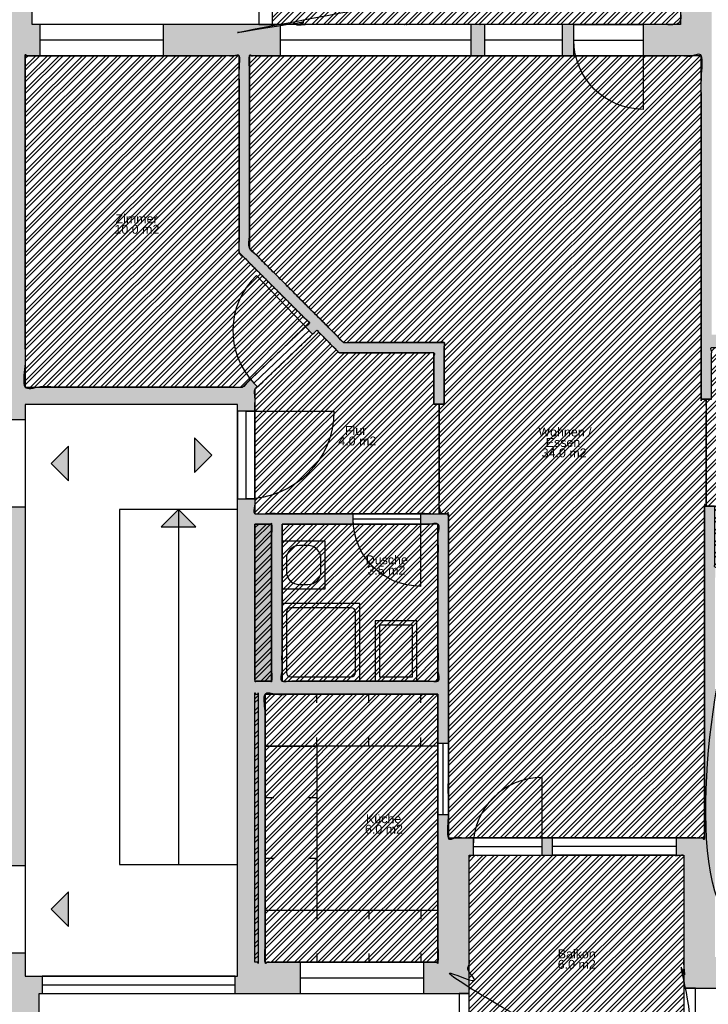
# Model space of a CAD drawing. Header units: metres. Extents: x 1.9 to 51.7, y 54 to 87.4.
# Tile 5 of 10: x 16.4 to 24.4, y 66.1 to 77.5. Entities that reach past the tile are written whole.
import ezdxf

# ---------------------------------------------------------------- set-up
doc = ezdxf.new("R2010")
doc.units = ezdxf.units.M
doc.layers.get('0').update_dxf_attribs({"true_color": 0x000000})
for name, color, linetype, true_color in [('Fenster', 7, 'Continuous', 0x000000), ('GelÃ¤nder', 7, 'Continuous', 0x000000), ('KÃ¼chenelemente_ SanitÃ¤robjekte', 7, 'Continuous', 0x000000), ('Raumpolygone', 7, 'Continuous', 0x000000), ('Raumstempel', 7, 'Continuous', 0x000000), ('SchÃ¤chte', 7, 'Continuous', 0x000000), ('SIA416-ANF', 7, 'Continuous', 0x000000), ('SIA416-FF', 7, 'Continuous', 0x000000), ('SIA416-HNF', 7, 'Continuous', 0x000000), ('Treppen_Aufzug', 7, 'Continuous', 0x000000), ('TÃ¼ren', 7, 'Continuous', 0x000000), ('WÃ¤nde', 7, 'Continuous', 0x000000)]:
    doc.layers.add(name, color=color, linetype=linetype, true_color=true_color)
doc.styles.add('Arial Regular', font='txt')

# ---------------------------------------------------------------- blocks, each defined once
blk = doc.blocks.new('Block 04')
at = {"layer": 'KÃ¼chenelemente_ SanitÃ¤robjekte'}
blk.add_lwpolyline([(-0.275, 0), (0.275, 0), (0.275, 0.5), (-0.275, 0.5)], close=True, dxfattribs=at)
for points in [[(0.075, 0.45), (-0.075, 0.45)], [(-0.225, 0.3), (-0.225, 0.2)], [(0.225, 0.2), (0.225, 0.3)], [(-0.075, 0.05), (0.075, 0.05)]]:
    blk.add_lwpolyline(points, dxfattribs=at)
for centre, start, end in [((-0.075, 0.3), 90, 180), ((0.075, 0.3), 0, 90), ((-0.075, 0.2), 180, 270), ((0.075, 0.2), 270, 360)]:
    blk.add_arc(centre, 0.15, start, end, dxfattribs=at)
blk = doc.blocks.new('Block 03')
at = {"layer": 'KÃ¼chenelemente_ SanitÃ¤robjekte'}
blk.add_line((-0.24, 0), (0.24, 0), dxfattribs=at)
blk.add_lwpolyline([(0.24, 0), (0.24, 0.7), (-0.24, 0.7), (-0.24, 0)], dxfattribs=at)
blk.add_lwpolyline([(0.19, 0.05), (0.19, 0.65), (-0.19, 0.65), (-0.19, 0.05)], close=True, dxfattribs=at)
blk = doc.blocks.new('Block 02')
at = {"layer": 'KÃ¼chenelemente_ SanitÃ¤robjekte'}
blk.add_lwpolyline([(0, 0), (0.9, 0), (0.9, 0.9), (0, 0.9)], close=True, dxfattribs=at)
for points in [[(0.05, 0.8), (0.05, 0.1)], [(0.8, 0.85), (0.1, 0.85)], [(0.85, 0.1), (0.85, 0.8)], [(0.1, 0.05), (0.8, 0.05)]]:
    blk.add_lwpolyline(points, dxfattribs=at)
for centre, start, end in [((0.1, 0.8), 90, 180), ((0.8, 0.8), 0, 90), ((0.1, 0.1), 180, 270), ((0.8, 0.1), 270, 0)]:
    blk.add_arc(centre, 0.05, start, end, dxfattribs=at)

msp = doc.modelspace()

# ---------------------------------------------------------------- hatches: boundary and pattern name
for points in [[(18.647, 72.479), (18.447, 72.679), (18.447, 72.279)], [(16.792, 72.382), (16.992, 72.182), (16.992, 72.582)], [(16.792, 67.227), (16.992, 67.027), (16.992, 67.427)]]:
    msp.add_hatch(color=256).paths.add_polyline_path(points, flags=0)
at = {"layer": 'SchÃ¤chte', "true_color": 0x9f9f9f}
for points in [[(19.147, 71.681), (19.147, 69.864), (19.34, 69.864), (19.34, 71.681)], [(19.147, 66.614), (19.184, 66.614), (19.184, 69.714), (19.147, 69.714)]]:
    msp.add_hatch(color=253, dxfattribs=at).paths.add_polyline_path(points, flags=0)
at = {"layer": 'SIA416-ANF'}
h = msp.add_hatch(dxfattribs=at)
h.set_pattern_fill('ANSI32', color=256, scale=0.01, style=0, pattern_type=2)
h.paths.add_polyline_path([(21.801, 77.457), (22.701, 77.457), (24.063, 77.457), (24.063, 78.306), (24.063, 80.115), (19.348, 80.115), (19.348, 77.457), (19.437, 77.457), (21.647, 77.457)], flags=0)
h = msp.add_hatch(dxfattribs=at)
h.set_pattern_fill('ANSI32', color=256, scale=0.01, style=0, pattern_type=2)
h.paths.add_polyline_path([(22.584, 67.851), (21.622, 67.851), (21.622, 66.254), (21.622, 65.351), (24.102, 65.351), (24.102, 66.313), (24.102, 67.851), (24.014, 67.851)], flags=0)
at = {"layer": 'SIA416-FF'}
h = msp.add_hatch(dxfattribs=at)
h.set_pattern_fill('ANSI32', color=256, scale=0.01, style=0, pattern_type=2)
h.paths.add_polyline_path([(19.147, 71.681), (19.147, 69.864), (19.34, 69.864), (19.34, 71.681)], flags=0)
h = msp.add_hatch(dxfattribs=at)
h.set_pattern_fill('ANSI32', color=256, scale=0.01, style=0, pattern_type=2)
h.paths.add_polyline_path([(19.147, 66.614), (19.184, 66.614), (19.184, 69.714), (19.147, 69.714)], flags=0)
at = {"layer": 'SIA416-HNF'}
h = msp.add_hatch(dxfattribs=at)
h.set_pattern_fill('ANSI32', color=256, scale=0.01, style=0, pattern_type=2)
h.paths.add_polyline_path([(16.661, 77.097), (16.492, 77.097), (16.492, 73.265), (19.002, 73.265), (19.777, 74.007), (18.963, 74.822), (18.963, 77.097), (18.091, 77.097)], flags=0)
h = msp.add_hatch(dxfattribs=at)
h.set_pattern_fill('ANSI32', color=256, scale=0.01, style=0, pattern_type=2)
h.paths.add_polyline_path([(19.437, 77.097), (19.083, 77.097), (19.083, 74.872), (20.171, 73.781), (21.335, 73.781), (21.335, 73.067), (21.275, 73.067), (21.275, 71.801), (21.382, 71.801), (21.382, 68.051), (22.584, 68.051), (24.014, 68.051), (24.342, 68.051), (24.342, 71.889), (24.363, 71.889), (24.363, 73.125), (24.303, 73.125), (24.303, 77.097), (22.701, 77.097), (21.801, 77.097), (21.647, 77.097)], flags=0)
h = msp.add_hatch(dxfattribs=at)
h.set_pattern_fill('ANSI32', color=256, scale=0.01, style=0, pattern_type=2)
h.paths.add_polyline_path([(21.275, 73.067), (21.215, 73.067), (21.215, 73.661), (20.122, 73.661), (19.862, 73.922), (19.147, 73.238), (19.147, 71.801), (21.275, 71.801)], flags=0)
h = msp.add_hatch(dxfattribs=at)
h.set_pattern_fill('ANSI32', color=256, scale=0.01, style=0, pattern_type=2)
h.paths.add_polyline_path([(24.363, 71.889), (24.462, 71.889), (24.462, 71.182), (25.389, 71.182), (25.389, 71.931), (25.737, 72.271), (27.054, 72.271), (27.054, 73.159), (25.841, 73.159), (25.841, 73.722), (24.423, 73.722), (24.423, 73.125), (24.363, 73.125)], flags=0)
h = msp.add_hatch(dxfattribs=at)
h.set_pattern_fill('ANSI32', color=256, scale=0.01, style=0, pattern_type=2)
h.paths.add_polyline_path([(19.46, 71.681), (19.46, 69.864), (21.262, 69.864), (21.262, 71.681)], flags=0)
h = msp.add_hatch(dxfattribs=at)
h.set_pattern_fill('ANSI32', color=256, scale=0.01, style=0, pattern_type=2)
h.paths.add_polyline_path([(21.262, 69.714), (19.264, 69.714), (19.264, 66.614), (19.669, 66.614), (21.099, 66.614), (21.262, 66.614)], flags=0)
at = {"layer": 'Treppen_Aufzug'}
msp.add_hatch(color=256, dxfattribs=at).paths.add_polyline_path([(18.264, 71.848), (18.064, 71.648), (18.464, 71.648)], flags=0)
at = {"layer": 'WÃ¤nde'}
for points in [[(16.292, 72.889), (16.292, 73.583), (13.732, 73.583), (13.732, 74.284), (13.882, 74.284), (13.882, 73.733), (16.292, 73.733), (16.292, 77.097), (16.211, 77.097), (16.211, 78.294), (15.532, 78.294), (15.532, 78.654), (16.571, 78.654), (16.571, 77.457), (16.661, 77.457), (16.661, 77.097), (16.492, 77.097), (16.492, 73.265), (19.002, 73.265), (19.095, 73.354), (19.178, 73.268), (19.147, 73.238), (19.147, 72.986), (18.947, 72.986), (18.947, 73.065), (16.492, 73.065), (16.492, 72.889)], [(25.214, 78.306), (24.063, 78.306), (24.063, 77.457), (23.633, 77.457), (23.633, 77.097), (24.303, 77.097), (24.303, 73.125), (24.423, 73.125), (24.423, 73.722), (25.841, 73.722), (25.841, 73.159), (26.086, 73.159), (26.086, 73.279), (25.961, 73.279), (25.961, 73.872), (24.423, 73.872), (24.423, 77.946), (25.214, 77.946)], [(19.731, 73.963), (19.777, 74.007), (18.963, 74.822), (18.963, 77.097), (18.091, 77.097), (18.091, 77.457), (19.437, 77.457), (19.437, 77.097), (19.083, 77.097), (19.083, 74.872), (20.171, 73.781), (21.335, 73.781), (21.335, 73.067), (21.215, 73.067), (21.215, 73.661), (20.122, 73.661), (19.862, 73.922), (19.813, 73.876)], [(21.647, 77.457), (21.647, 77.097), (21.801, 77.097), (21.801, 77.457)], [(22.701, 77.457), (22.701, 77.097), (22.833, 77.097), (22.833, 77.457)], [(24.342, 68.051), (24.014, 68.051), (24.014, 67.851), (24.102, 67.851), (24.102, 66.313), (25.126, 66.313), (25.126, 66.673), (24.462, 66.673), (24.462, 67.951), (24.462, 71.062), (24.467, 71.062), (24.467, 71.182), (24.462, 71.182), (24.462, 71.889), (24.342, 71.889)], [(21.262, 68.322), (21.262, 66.614), (21.099, 66.614), (21.099, 66.254), (21.622, 66.254), (21.622, 67.851), (21.667, 67.851), (21.667, 68.051), (21.382, 68.051), (21.382, 68.322)], [(22.584, 67.851), (22.584, 68.051), (22.467, 68.051), (22.467, 67.851)], [(16.652, 63.804), (16.292, 63.804), (16.292, 65.881), (15.356, 65.881), (15.356, 66.001), (16.292, 66.001), (16.292, 66.72), (16.492, 66.72), (16.492, 66.454), (16.689, 66.454), (16.689, 66.254), (16.652, 66.254)]]:
    msp.add_hatch(color=256, dxfattribs=at).paths.add_polyline_path(points, flags=0)
h = msp.add_hatch(color=256, dxfattribs=at)
h.paths.add_polyline_path([(19.147, 71.972), (19.147, 71.801), (20.281, 71.801), (20.281, 71.681), (19.46, 71.681), (19.46, 69.864), (21.262, 69.864), (21.262, 71.681), (21.061, 71.681), (21.061, 71.801), (21.382, 71.801), (21.382, 69.142), (21.262, 69.142), (21.262, 69.714), (19.264, 69.714), (19.264, 66.614), (19.669, 66.614), (19.669, 66.254), (18.919, 66.254), (18.919, 66.454), (18.947, 66.454), (18.947, 71.972)], flags=0)
h.paths.add_polyline_path([(19.147, 71.681), (19.147, 69.864), (19.34, 69.864), (19.34, 71.681)], flags=0)
h.paths.add_polyline_path([(19.147, 66.614), (19.184, 66.614), (19.184, 69.714), (19.147, 69.714)], flags=0)
h = msp.add_hatch(color=256, dxfattribs=at)
h.paths.add_polyline_path([(8.044, 69.884), (12.526, 69.884), (12.526, 71.845), (12.646, 71.845), (12.646, 71.764), (12.908, 71.764), (12.908, 71.644), (12.646, 71.644), (12.646, 70.019), (13.673, 70.019), (13.673, 71.644), (13.588, 71.644), (13.588, 71.764), (13.879, 71.764), (13.879, 71.644), (13.793, 71.644), (13.793, 70.019), (16.292, 70.019), (16.292, 71.644), (14.659, 71.644), (14.659, 71.764), (16.292, 71.764), (16.292, 71.875), (16.492, 71.875), (16.492, 67.734), (16.292, 67.734), (16.292, 67.783), (15.229, 67.783), (15.229, 67.903), (16.292, 67.903), (16.292, 69.584), (13.501, 69.584), (13.501, 68.645), (13.401, 68.645), (13.401, 69.584), (12.646, 69.584), (12.646, 67.903), (14.449, 67.903), (14.449, 67.783), (12.646, 67.783), (12.646, 67.696), (12.526, 67.696), (12.526, 69.684), (8.044, 69.684), (8.044, 69.344), (7.684, 69.344), (7.684, 70.706), (8.044, 70.706)], flags=0)
h.paths.add_polyline_path([(12.847, 69.899), (12.847, 69.704), (16.292, 69.704), (16.292, 69.899)], flags=0)

# ---------------------------------------------------------------- linework, layer by layer
for points in [[(18.647, 72.479), (18.447, 72.679), (18.447, 72.279)], [(16.792, 72.382), (16.992, 72.182), (16.992, 72.582)], [(16.792, 67.227), (16.992, 67.027), (16.992, 67.427)]]:
    msp.add_lwpolyline(points, close=True)
at = {"layer": 'Fenster'}
for p, q in [((18.091, 77.277), (16.661, 77.277)), ((21.647, 77.277), (19.437, 77.277)), ((22.701, 77.277), (21.801, 77.277)), ((24.014, 67.951), (22.584, 67.951)), ((19.669, 66.434), (21.099, 66.434)), ((16.689, 66.354), (18.919, 66.354))]:
    msp.add_line(p, q, dxfattribs=at)
for points in [[(18.091, 77.097), (18.091, 77.457), (16.661, 77.457), (16.661, 77.097)], [(21.647, 77.097), (21.647, 77.457), (19.437, 77.457), (19.437, 77.097)], [(22.701, 77.097), (22.701, 77.457), (21.801, 77.457), (21.801, 77.097)], [(24.014, 68.051), (24.014, 67.851), (22.584, 67.851), (22.584, 68.051)], [(19.669, 66.614), (19.669, 66.254), (21.099, 66.254), (21.099, 66.614)], [(16.689, 66.454), (16.689, 66.254), (18.919, 66.254), (18.919, 66.454)]]:
    msp.add_lwpolyline(points, close=True, dxfattribs=at)
at = {"layer": 'GelÃ¤nder'}
for p, q in [((19.19, 77.457), (19.348, 77.457)), ((24.239, 66.313), (24.102, 66.313))]:
    msp.add_line(p, q, dxfattribs=at)
for points in [[(19.348, 77.457), (19.348, 80.115), (24.063, 80.115), (24.063, 78.306), (24.153, 78.306), (24.153, 80.273), (19.19, 80.273), (19.19, 77.457)], [(24.102, 66.313), (24.102, 65.351), (21.622, 65.351), (21.622, 66.254), (21.505, 66.254), (21.505, 65.219), (24.239, 65.219), (24.239, 66.313)]]:
    msp.add_lwpolyline(points, dxfattribs=at)
at = {"layer": 'KÃ¼chenelemente_ SanitÃ¤robjekte'}
for p, q in [((19.864, 69.614), (19.864, 69.714)), ((20.464, 69.614), (20.464, 69.714)), ((21.064, 69.614), (21.064, 69.714)), ((19.864, 69.114), (19.864, 69.214)), ((20.464, 69.114), (20.464, 69.214)), ((21.064, 69.114), (21.064, 69.214)), ((19.364, 68.514), (19.264, 68.514)), ((19.864, 68.514), (19.764, 68.514)), ((19.364, 67.814), (19.264, 67.814)), ((19.864, 67.814), (19.764, 67.814)), ((19.864, 67.214), (19.864, 67.114)), ((20.464, 67.214), (20.464, 67.114)), ((21.064, 67.214), (21.064, 67.114)), ((19.864, 66.714), (19.864, 66.614)), ((20.464, 66.714), (20.464, 66.614)), ((21.064, 66.714), (21.064, 66.614))]:
    msp.add_line(p, q, dxfattribs=at)
for points in [[(19.264, 69.714), (21.262, 69.714), (21.262, 69.114), (19.264, 69.114)], [(19.864, 69.114), (19.864, 67.214), (19.264, 67.214), (19.264, 69.114)], [(19.264, 67.214), (19.264, 66.614), (21.262, 66.614), (21.262, 67.214)]]:
    msp.add_lwpolyline(points, close=True, dxfattribs=at)
at = {"layer": 'Raumpolygone'}
for points, knots in [([(21.801, 77.457), (22.251, 77.457), (22.701, 77.457), (23.382, 77.457), (24.063, 77.457), (24.063, 77.882), (24.063, 78.306), (24.063, 79.211), (24.063, 80.115), (21.706, 80.115), (19.348, 80.115), (19.348, 78.786), (19.348, 77.457), (19.393, 77.457), (19.437, 77.457), (20.542, 77.457), (21.647, 77.457), (21.724, 77.457), (21.801, 77.457)], [-126.000001, -126.000001, -126.000001, -36, -36, 100.264637, 100.264637, 185.181355, 185.181355, 186.181355, 186.181355, 187.131445, 187.131445, 188.131445, 188.131445, 197.020424, 197.020424, 418.020425, 418.020425, 433.379389, 433.379389, 433.379389]), ([(16.661, 77.097), (16.576, 77.097), (16.492, 77.097), (16.492, 75.181), (16.492, 73.265), (17.747, 73.265), (19.002, 73.265), (19.389, 73.636), (19.777, 74.007), (19.37, 74.414), (18.963, 74.822), (18.963, 75.96), (18.963, 77.097), (18.527, 77.097), (18.091, 77.097), (17.376, 77.097), (16.661, 77.097)], [680.135442, 680.135442, 680.135442, 697.097669, 697.097669, 1080.266116, 1080.266116, 1331.256166, 1331.256166, 1438.522668, 1438.522668, 1553.705932, 1553.705932, 1781.201172, 1781.201172, 1868.391608, 1868.391608, 2011.391609, 2011.391609, 2011.391609]), ([(19.437, 77.097), (19.26, 77.097), (19.083, 77.097), (19.083, 75.984), (19.083, 74.872), (19.627, 74.327), (20.171, 73.781), (20.753, 73.781), (21.335, 73.781), (21.335, 73.424), (21.335, 73.067), (21.305, 73.067), (21.275, 73.067), (21.275, 72.434), (21.275, 71.801), (21.329, 71.801), (21.382, 71.801), (21.382, 69.926), (21.382, 68.051), (21.983, 68.051), (22.584, 68.051), (23.299, 68.051), (24.014, 68.051), (24.178, 68.051), (24.342, 68.051), (24.342, 69.97), (24.342, 71.889), (24.352, 71.889), (24.363, 71.889), (24.363, 72.507), (24.363, 73.125), (24.333, 73.125), (24.303, 73.125), (24.303, 75.111), (24.303, 77.097), (23.502, 77.097), (22.701, 77.097), (22.251, 77.097), (21.801, 77.097), (21.724, 77.097), (21.647, 77.097), (20.542, 77.097), (19.437, 77.097)], [2178.160541, 2178.160541, 2178.160541, 2213.557058, 2213.557058, 2436.08932, 2436.08932, 2590.14631, 2590.14631, 2706.527623, 2706.527623, 2777.976893, 2777.976893, 2783.976893, 2783.976893, 2910.582766, 2910.582766, 2921.321829, 2921.321829, 3296.255449, 3296.255449, 3416.399949, 3416.399949, 3559.39995, 3559.39995, 3592.165208, 3592.165208, 3975.894557, 3975.894557, 3978.07723, 3978.07723, 4101.691867, 4101.691867, 4107.691867, 4107.691867, 4504.920858, 4504.920858, 4665.185496, 4665.185496, 4755.185496, 4755.185496, 4770.54446, 4770.54446, 4991.544462, 4991.544462, 4991.544462]), ([(21.275, 73.067), (21.245, 73.067), (21.215, 73.067), (21.215, 73.364), (21.215, 73.661), (20.668, 73.661), (20.122, 73.661), (19.992, 73.792), (19.862, 73.922), (19.504, 73.58), (19.147, 73.238), (19.147, 72.519), (19.147, 71.801), (20.211, 71.801), (21.275, 71.801), (21.275, 72.434), (21.275, 73.067)], [2783.976893, 2783.976893, 2783.976893, 2789.976893, 2789.976893, 2849.42557, 2849.42557, 2958.784441, 2958.784441, 2995.596592, 2995.596592, 3094.509958, 3094.509958, 3238.257886, 3238.257886, 3451.094281, 3451.094281, 3577.700153, 3577.700153, 3577.700153]), ([(24.363, 71.889), (24.412, 71.889), (24.462, 71.889), (24.462, 71.535), (24.462, 71.182), (24.925, 71.182), (25.389, 71.182), (25.389, 71.557), (25.389, 71.931), (25.563, 72.101), (25.737, 72.271), (26.395, 72.271), (27.054, 72.271), (27.054, 72.715), (27.054, 73.159), (26.447, 73.159), (25.841, 73.159), (25.841, 73.441), (25.841, 73.722), (25.132, 73.722), (24.423, 73.722), (24.423, 73.424), (24.423, 73.125), (24.393, 73.125), (24.363, 73.125), (24.363, 72.507), (24.363, 71.889)], [385.912022, 385.912022, 385.912022, 395.729348, 395.729348, 466.371617, 466.371617, 559.102052, 559.102052, 634.01243, 634.01243, 682.588654, 682.588654, 814.328614, 814.328614, 903.180266, 903.180266, 1024.469121, 1024.469121, 1080.790506, 1080.790506, 1222.55353, 1222.55353, 1282.307947, 1282.307947, 1288.307947, 1288.307947, 1411.922584, 1411.922584, 1411.922584]), ([(19.46, 71.681), (19.46, 70.772), (19.46, 69.864), (20.361, 69.864), (21.262, 69.864), (21.262, 70.772), (21.262, 71.681), (20.361, 71.681), (19.46, 71.681)], [0, 0, 0, 181.686297, 181.686297, 361.897643, 361.897643, 543.58394, 543.58394, 723.795286, 723.795286, 723.795286]), ([(27.256, 66.673), (27.833, 66.673), (28.41, 66.673), (28.41, 68.434), (28.41, 70.196), (26.9, 70.196), (25.389, 70.196), (25.389, 70.629), (25.389, 71.062), (24.925, 71.062), (24.462, 71.062), (24.462, 69.507), (24.462, 67.951), (24.462, 67.312), (24.462, 66.673), (24.794, 66.673), (25.126, 66.673), (26.191, 66.673), (27.256, 66.673)], [-5.292297, -5.292297, -5.292297, -5, -5, -4, -4, -3, -3, -2, -2, -1, -1, 0, 0, 1, 1, 1.168306, 1.168306, 214.168307, 214.168307, 214.168307]), ([(21.262, 69.714), (20.263, 69.714), (19.264, 69.714), (19.264, 68.164), (19.264, 66.614), (19.466, 66.614), (19.669, 66.614), (20.384, 66.614), (21.099, 66.614), (21.181, 66.614), (21.262, 66.614), (21.262, 68.164), (21.262, 69.714)], [0, 0, 0, 199.86083, 199.86083, 509.820381, 509.820381, 550.315759, 550.315759, 693.315759, 693.315759, 709.681211, 709.681211, 1019.640763, 1019.640763, 1019.640763]), ([(22.584, 67.851), (22.103, 67.851), (21.622, 67.851), (21.622, 67.053), (21.622, 66.254), (21.622, 65.802), (21.622, 65.351), (22.862, 65.351), (24.102, 65.351), (24.102, 65.832), (24.102, 66.313), (24.102, 67.082), (24.102, 67.851), (24.058, 67.851), (24.014, 67.851), (23.299, 67.851), (22.584, 67.851)], [-9849.423996, -9849.423996, -9849.423996, -9753.279496, -9753.279496, -9593.567267, -9593.567267, -9592.567267, -9592.567267, -9591.660463, -9591.660463, -9590.660463, -9590.660463, -9436.809759, -9436.809759, -9428.040912, -9428.040912, -9285.040912, -9285.040912, -9285.040912])]:
    msp.add_open_spline(points, degree=2, knots=knots, dxfattribs=at)
at = {"layer": 'SchÃ¤chte'}
for points, knots in [([(19.147, 71.681), (19.147, 70.772), (19.147, 69.864), (19.244, 69.864), (19.34, 69.864), (19.34, 70.772), (19.34, 71.681), (19.244, 71.681), (19.147, 71.681)], [0, 0, 0, 181.686297, 181.686297, 201.050411, 201.050411, 382.736708, 382.736708, 402.100822, 402.100822, 402.100822]), ([(19.147, 66.614), (19.165, 66.614), (19.184, 66.614), (19.184, 68.164), (19.184, 69.714), (19.165, 69.714), (19.147, 69.714), (19.147, 68.164), (19.147, 66.614)], [-627.34836, -627.34836, -627.34836, -623.633732, -623.633732, -313.67418, -313.67418, -309.959551, -309.959551, 0, 0, 0])]:
    msp.add_open_spline(points, degree=2, knots=knots, dxfattribs=at)
at = {"layer": 'SIA416-ANF'}
for points, knots in [([(21.801, 77.457), (22.251, 77.457), (22.701, 77.457), (23.382, 77.457), (24.063, 77.457), (24.063, 77.882), (24.063, 78.306), (24.063, 79.211), (24.063, 80.115), (21.706, 80.115), (19.348, 80.115), (19.348, 78.786), (19.348, 77.457), (19.393, 77.457), (19.437, 77.457), (20.542, 77.457), (21.647, 77.457), (21.724, 77.457), (21.801, 77.457)], [-126.000001, -126.000001, -126.000001, -36, -36, 100.264637, 100.264637, 185.181355, 185.181355, 186.181355, 186.181355, 187.131445, 187.131445, 188.131445, 188.131445, 197.020424, 197.020424, 418.020425, 418.020425, 433.379389, 433.379389, 433.379389]), ([(22.584, 67.851), (22.103, 67.851), (21.622, 67.851), (21.622, 67.053), (21.622, 66.254), (21.622, 65.802), (21.622, 65.351), (22.862, 65.351), (24.102, 65.351), (24.102, 65.832), (24.102, 66.313), (24.102, 67.082), (24.102, 67.851), (24.058, 67.851), (24.014, 67.851), (23.299, 67.851), (22.584, 67.851)], [-9849.423996, -9849.423996, -9849.423996, -9753.279496, -9753.279496, -9593.567267, -9593.567267, -9592.567267, -9592.567267, -9591.660463, -9591.660463, -9590.660463, -9590.660463, -9436.809759, -9436.809759, -9428.040912, -9428.040912, -9285.040912, -9285.040912, -9285.040912])]:
    msp.add_open_spline(points, degree=2, knots=knots, dxfattribs=at)
at = {"layer": 'SIA416-FF'}
for points, knots in [([(19.147, 71.681), (19.147, 70.772), (19.147, 69.864), (19.244, 69.864), (19.34, 69.864), (19.34, 70.772), (19.34, 71.681), (19.244, 71.681), (19.147, 71.681)], [0, 0, 0, 181.686297, 181.686297, 201.050411, 201.050411, 382.736708, 382.736708, 402.100822, 402.100822, 402.100822]), ([(19.147, 66.614), (19.165, 66.614), (19.184, 66.614), (19.184, 68.164), (19.184, 69.714), (19.165, 69.714), (19.147, 69.714), (19.147, 68.164), (19.147, 66.614)], [-627.34836, -627.34836, -627.34836, -623.633732, -623.633732, -313.67418, -313.67418, -309.959551, -309.959551, 0, 0, 0])]:
    msp.add_open_spline(points, degree=2, knots=knots, dxfattribs=at)
at = {"layer": 'SIA416-HNF'}
for points, knots in [([(16.661, 77.097), (16.576, 77.097), (16.492, 77.097), (16.492, 75.181), (16.492, 73.265), (17.747, 73.265), (19.002, 73.265), (19.389, 73.636), (19.777, 74.007), (19.37, 74.414), (18.963, 74.822), (18.963, 75.96), (18.963, 77.097), (18.527, 77.097), (18.091, 77.097), (17.376, 77.097), (16.661, 77.097)], [680.135442, 680.135442, 680.135442, 697.097669, 697.097669, 1080.266116, 1080.266116, 1331.256166, 1331.256166, 1438.522668, 1438.522668, 1553.705932, 1553.705932, 1781.201172, 1781.201172, 1868.391608, 1868.391608, 2011.391609, 2011.391609, 2011.391609]), ([(19.437, 77.097), (19.26, 77.097), (19.083, 77.097), (19.083, 75.984), (19.083, 74.872), (19.627, 74.327), (20.171, 73.781), (20.753, 73.781), (21.335, 73.781), (21.335, 73.424), (21.335, 73.067), (21.305, 73.067), (21.275, 73.067), (21.275, 72.434), (21.275, 71.801), (21.329, 71.801), (21.382, 71.801), (21.382, 69.926), (21.382, 68.051), (21.983, 68.051), (22.584, 68.051), (23.299, 68.051), (24.014, 68.051), (24.178, 68.051), (24.342, 68.051), (24.342, 69.97), (24.342, 71.889), (24.352, 71.889), (24.363, 71.889), (24.363, 72.507), (24.363, 73.125), (24.333, 73.125), (24.303, 73.125), (24.303, 75.111), (24.303, 77.097), (23.502, 77.097), (22.701, 77.097), (22.251, 77.097), (21.801, 77.097), (21.724, 77.097), (21.647, 77.097), (20.542, 77.097), (19.437, 77.097)], [2178.160541, 2178.160541, 2178.160541, 2213.557058, 2213.557058, 2436.08932, 2436.08932, 2590.14631, 2590.14631, 2706.527623, 2706.527623, 2777.976893, 2777.976893, 2783.976893, 2783.976893, 2910.582766, 2910.582766, 2921.321829, 2921.321829, 3296.255449, 3296.255449, 3416.399949, 3416.399949, 3559.39995, 3559.39995, 3592.165208, 3592.165208, 3975.894557, 3975.894557, 3978.07723, 3978.07723, 4101.691867, 4101.691867, 4107.691867, 4107.691867, 4504.920858, 4504.920858, 4665.185496, 4665.185496, 4755.185496, 4755.185496, 4770.54446, 4770.54446, 4991.544462, 4991.544462, 4991.544462]), ([(21.275, 73.067), (21.245, 73.067), (21.215, 73.067), (21.215, 73.364), (21.215, 73.661), (20.668, 73.661), (20.122, 73.661), (19.992, 73.792), (19.862, 73.922), (19.504, 73.58), (19.147, 73.238), (19.147, 72.519), (19.147, 71.801), (20.211, 71.801), (21.275, 71.801), (21.275, 72.434), (21.275, 73.067)], [2783.976893, 2783.976893, 2783.976893, 2789.976893, 2789.976893, 2849.42557, 2849.42557, 2958.784441, 2958.784441, 2995.596592, 2995.596592, 3094.509958, 3094.509958, 3238.257886, 3238.257886, 3451.094281, 3451.094281, 3577.700153, 3577.700153, 3577.700153]), ([(24.363, 71.889), (24.412, 71.889), (24.462, 71.889), (24.462, 71.535), (24.462, 71.182), (24.925, 71.182), (25.389, 71.182), (25.389, 71.557), (25.389, 71.931), (25.563, 72.101), (25.737, 72.271), (26.395, 72.271), (27.054, 72.271), (27.054, 72.715), (27.054, 73.159), (26.447, 73.159), (25.841, 73.159), (25.841, 73.441), (25.841, 73.722), (25.132, 73.722), (24.423, 73.722), (24.423, 73.424), (24.423, 73.125), (24.393, 73.125), (24.363, 73.125), (24.363, 72.507), (24.363, 71.889)], [385.912022, 385.912022, 385.912022, 395.729348, 395.729348, 466.371617, 466.371617, 559.102052, 559.102052, 634.01243, 634.01243, 682.588654, 682.588654, 814.328614, 814.328614, 903.180266, 903.180266, 1024.469121, 1024.469121, 1080.790506, 1080.790506, 1222.55353, 1222.55353, 1282.307947, 1282.307947, 1288.307947, 1288.307947, 1411.922584, 1411.922584, 1411.922584]), ([(19.46, 71.681), (19.46, 70.772), (19.46, 69.864), (20.361, 69.864), (21.262, 69.864), (21.262, 70.772), (21.262, 71.681), (20.361, 71.681), (19.46, 71.681)], [0, 0, 0, 181.686297, 181.686297, 361.897643, 361.897643, 543.58394, 543.58394, 723.795286, 723.795286, 723.795286]), ([(27.256, 66.673), (27.833, 66.673), (28.41, 66.673), (28.41, 68.434), (28.41, 70.196), (26.9, 70.196), (25.389, 70.196), (25.389, 70.629), (25.389, 71.062), (24.925, 71.062), (24.462, 71.062), (24.462, 69.507), (24.462, 67.951), (24.462, 67.312), (24.462, 66.673), (24.794, 66.673), (25.126, 66.673), (26.191, 66.673), (27.256, 66.673)], [-5.292297, -5.292297, -5.292297, -5, -5, -4, -4, -3, -3, -2, -2, -1, -1, 0, 0, 1, 1, 1.168306, 1.168306, 214.168307, 214.168307, 214.168307]), ([(21.262, 69.714), (20.263, 69.714), (19.264, 69.714), (19.264, 68.164), (19.264, 66.614), (19.466, 66.614), (19.669, 66.614), (20.384, 66.614), (21.099, 66.614), (21.181, 66.614), (21.262, 66.614), (21.262, 68.164), (21.262, 69.714)], [0, 0, 0, 199.86083, 199.86083, 509.820381, 509.820381, 550.315759, 550.315759, 693.315759, 693.315759, 709.681211, 709.681211, 1019.640763, 1019.640763, 1019.640763])]:
    msp.add_open_spline(points, degree=2, knots=knots, dxfattribs=at)
at = {"layer": 'Treppen_Aufzug'}
msp.add_line((18.264, 71.848), (18.264, 67.743), dxfattribs=at)
for points in [[(18.947, 67.743), (18.947, 71.848), (17.581, 71.848), (17.581, 67.743)], [(18.264, 71.848), (18.064, 71.648), (18.464, 71.648)]]:
    msp.add_lwpolyline(points, close=True, dxfattribs=at)
at = {"layer": 'TÃ¼ren'}
msp.add_line((21.322, 68.322), (21.322, 69.142), dxfattribs=at)
for points in [[(22.833, 77.097), (22.833, 77.457), (23.633, 77.457), (23.633, 77.097)], [(19.731, 73.963), (19.813, 73.876), (19.178, 73.268), (19.095, 73.354)], [(18.947, 71.972), (19.147, 71.972), (19.147, 72.986), (18.947, 72.986)], [(16.492, 71.875), (16.292, 71.875), (16.292, 72.889), (16.492, 72.889)], [(20.281, 71.681), (20.281, 71.801), (21.061, 71.801), (21.061, 71.681)], [(21.262, 68.322), (21.382, 68.322), (21.382, 69.142), (21.262, 69.142)], [(21.667, 68.051), (21.667, 67.851), (22.467, 67.851), (22.467, 68.051)], [(16.492, 66.72), (16.292, 66.72), (16.292, 67.734), (16.492, 67.734)]]:
    msp.add_lwpolyline(points, close=True, dxfattribs=at)
for points in [[(22.833, 77.277), (23.633, 77.277), (23.633, 76.477)], [(19.136, 73.311), (19.772, 73.919), (19.164, 74.555)], [(19.047, 71.972), (19.047, 72.986), (20.06, 72.986)], [(20.281, 71.741), (21.061, 71.741), (21.061, 70.961)], [(21.667, 67.951), (22.467, 67.951), (22.467, 68.751)]]:
    msp.add_lwpolyline(points, dxfattribs=at)
at = {"layer": 'TÃ¼ren', "extrusion": (0, 0, -1)}
for centre, radius, start, end in [((-23.633, 77.277), 0.8, 270, 0), ((-19.047, 72.986), 1.013, 180, 270), ((-21.061, 71.741), 0.78, 270, 0)]:
    msp.add_arc(centre, radius, start, end, dxfattribs=at)
at = {"layer": 'TÃ¼ren'}
for centre, radius, start, end in [((19.772, 73.919), 0.88, 133.7221, 223.7221), ((22.467, 67.951), 0.8, 90, 180)]:
    msp.add_arc(centre, radius, start, end, dxfattribs=at)
at = {"layer": 'WÃ¤nde'}
for points in [[(32.974, 78.306), (24.063, 78.306), (24.063, 77.457), (16.571, 77.457), (16.571, 78.654), (8.571, 78.654), (8.571, 73.596), (7.684, 73.596), (7.684, 63.683), (8.565, 63.683), (8.565, 58.751), (16.652, 58.751), (16.652, 66.254), (21.622, 66.254), (21.622, 67.851), (24.102, 67.851), (24.102, 66.313), (33.047, 66.313)], [(24.423, 73.125), (24.303, 73.125), (24.303, 77.097), (19.083, 77.097), (19.083, 74.872), (20.171, 73.781), (21.335, 73.781), (21.335, 73.067), (21.215, 73.067), (21.215, 73.661), (20.122, 73.661), (19.862, 73.922), (19.147, 73.238), (19.147, 71.801), (21.382, 71.801), (21.382, 68.051), (24.342, 68.051), (24.342, 71.889), (24.462, 71.889)]]:
    msp.add_lwpolyline(points, dxfattribs=at)
for points in [[(19.002, 73.265), (19.777, 74.007), (18.963, 74.822), (18.963, 77.097), (16.492, 77.097), (16.492, 73.265)], [(16.492, 73.065), (16.492, 66.454), (18.947, 66.454), (18.947, 73.065)], [(19.147, 71.681), (19.147, 69.864), (19.34, 69.864), (19.34, 71.681)], [(19.46, 71.681), (19.46, 69.864), (21.262, 69.864), (21.262, 71.681)], [(19.147, 66.614), (19.147, 69.714), (19.184, 69.714), (19.184, 66.614)], [(21.262, 69.714), (19.264, 69.714), (19.264, 66.614), (21.262, 66.614)]]:
    msp.add_lwpolyline(points, close=True, dxfattribs=at)

# ---------------------------------------------------------------- block references
at = {"layer": 'KÃ¼chenelemente_ SanitÃ¤robjekte', "rotation": 270}
msp.add_blockref('Block 04', (19.46, 71.207), dxfattribs=at)
at = {"layer": 'KÃ¼chenelemente_ SanitÃ¤robjekte'}
for name, p in [('Block 02', (19.46, 69.864)), ('Block 03', (20.777, 69.864))]:
    msp.add_blockref(name, p, dxfattribs=at)

# ---------------------------------------------------------------- texts
at = {"layer": 'Raumstempel', "char_height": 0.1029, "attachment_point": 7, "style": 'Arial Regular'}
for s, insert, width in [('Zimmer', (17.536, 75.159), 1.1793), ('10.0 m2', (17.523, 75.037), 1.22406), ('Flur', (20.187, 72.71), 0.70266), ('Wohnen /', (22.422, 72.693), 1.43105), ('4.0 m2', (20.11, 72.589), 1.06518), ('Essen', (22.507, 72.572), 0.98238), ('34.0 m2', (22.46, 72.451), 1.22406), ('Dusche', (20.427, 71.215), 1.16476), ('3.5 m2', (20.446, 71.094), 1.06518), ('Küche', (20.43, 68.221), 1.00588), ('6.0 m2', (20.418, 68.1), 1.06518), ('Balkon', (22.646, 66.658), 1.06182), ('6.0 m2', (22.646, 66.537), 1.06518)]:
    msp.add_mtext(s, dxfattribs=dict(at, insert=insert, width=width))

doc.saveas('drawing.dxf')
